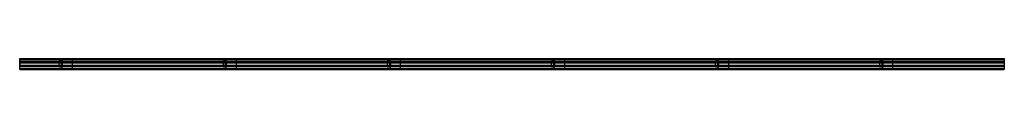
# Model space of a CAD drawing. Header units: millimetres. Extents: x 0 to 3000, y -17 to 16.
import ezdxf

# ---------------------------------------------------------------- set-up
doc = ezdxf.new("R2010")
doc.units = ezdxf.units.MM
doc.header["$LTSCALE"] = 10
doc.linetypes.add('ALLCAD_Strich', pattern=[0.2, 0.15, -0.05])
for name, color, linetype in [('BESCH_KONT_sich_schn_ansi_2d', 40, 'Continuous'), ('BESCH_KONT_sich_schn_grun_2d', 10, 'Continuous'), ('BESCH_KONT_sich_schn_seit_2d', 160, 'Continuous')]:
    doc.layers.add(name, color=color, linetype=linetype)

msp = doc.modelspace()

# ---------------------------------------------------------------- linework, layer by layer
at = {"layer": 'BESCH_KONT_sich_schn_ansi_2d', "linetype": 'ALLCAD_Strich'}
for p, q in [((0, -16.5), (0, -16.5, -33)), ((0, -16.5, -33), (3000, -16.5, -33)), ((0, -16.5), (3000, -16.5)), ((0, -16.5, -2.5), (0, -16.5, -2.5)), ((0, -16.5, -2.5), (0, -16.5, -2.5)), ((0, -16.5, -2.5), (0, -16.5, -2.5)), ((0, -16.5, -2.5), (0, -16.5, -2.5)), ((0, -16.5, -2.5), (0, -16.5, -2.5)), ((0, -16.5, -2.5), (0, -16.5, -2.5)), ((0, -16.5, -2.5), (0, -16.5, -2.5)), ((0, -16.5, -2.5), (0, -16.5, -2.5)), ((0, -16.5, -2.5), (0, -16.5, -2.5)), ((0, -16.5, -2.5), (0, -16.5, -2.5)), ((0, -16.5, -2.5), (0, -16.5, -2.5)), ((0, -16.5, -2.5), (0, -16.5, -2.5)), ((0, -16.5, -2.5), (0, -16.5, -2.5)), ((0, -16.5, -2.5), (0, -16.5, -2.5)), ((0, -16.5, -2.5), (0, -16.5, -2.5)), ((0, -16.5, -2.5), (0, -16.5, -2.5)), ((0, -16.5, -2.5), (0, -16.5, -2.5)), ((0, -16.5, -2.5), (0, -16.5, -2.5)), ((0, -16.5, -2.5), (0, -16.5, -2.5)), ((0, -16.5, -2.5), (0, -16.5, -2.5)), ((0, -16.5, -2.5), (0, -16.5, -2.5)), ((0, -16.5, -2.5), (0, -16.5, -2.5)), ((0, -16.5, -2.5), (0, -16.5, -2.5)), ((0, -16.5, -31), (3000, -16.5, -31)), ((3000, -16.5, -29.5), (0, -16.5, -29.5)), ((0, -16.5, -2.5), (3000, -16.5, -2.5)), ((0, -16.5, -28.5), (3000, -16.5, -28.5)), ((0, -16.5, -4.5), (3000, -16.5, -4.5)), ((0, -16.5, -5), (3000, -16.5, -5)), ((119.5, -16.5, 7), (126.5, -16.5, 7)), ((119.5, -16.5, 10), (119.5, -16.5, 7)), ((129.5, -16.5, 10), (119.5, -16.5, 10)), ((126.5, -16.5, 7), (126.5, -16.5)), ((129.5, -16.5), (129.5, -16.5, 4)), ((159.5, -16.5, 4), (129.5, -16.5, 4)), ((129.5, -16.5, 4), (129.5, -16.5, 10)), ((159.5, -16.5, 4), (159.5, -16.5)), ((619.5, -16.5, 7), (626.5, -16.5, 7)), ((619.5, -16.5, 10), (619.5, -16.5, 7)), ((629.5, -16.5, 10), (619.5, -16.5, 10)), ((626.5, -16.5, 7), (626.5, -16.5)), ((629.5, -16.5), (629.5, -16.5, 4)), ((659.5, -16.5, 4), (629.5, -16.5, 4)), ((629.5, -16.5, 4), (629.5, -16.5, 10)), ((659.5, -16.5, 4), (659.5, -16.5)), ((1119.5, -16.5, 7), (1126.5, -16.5, 7)), ((1119.5, -16.5, 10), (1119.5, -16.5, 7)), ((1129.5, -16.5, 10), (1119.5, -16.5, 10)), ((1126.5, -16.5, 7), (1126.5, -16.5)), ((1129.5, -16.5), (1129.5, -16.5, 4)), ((1159.5, -16.5, 4), (1129.5, -16.5, 4)), ((1129.5, -16.5, 4), (1129.5, -16.5, 10)), ((1159.5, -16.5, 4), (1159.5, -16.5)), ((1619.5, -16.5, 7), (1626.5, -16.5, 7)), ((1619.5, -16.5, 10), (1619.5, -16.5, 7)), ((1629.5, -16.5, 10), (1619.5, -16.5, 10)), ((1626.5, -16.5, 7), (1626.5, -16.5)), ((1629.5, -16.5), (1629.5, -16.5, 4)), ((1659.5, -16.5, 4), (1629.5, -16.5, 4)), ((1629.5, -16.5, 4), (1629.5, -16.5, 10)), ((1659.5, -16.5, 4), (1659.5, -16.5)), ((2119.5, -16.5, 7), (2126.5, -16.5, 7)), ((2119.5, -16.5, 10), (2119.5, -16.5, 7)), ((2129.5, -16.5, 10), (2119.5, -16.5, 10)), ((2126.5, -16.5, 7), (2126.5, -16.5)), ((2129.5, -16.5), (2129.5, -16.5, 4)), ((2159.5, -16.5, 4), (2129.5, -16.5, 4)), ((2129.5, -16.5, 4), (2129.5, -16.5, 10)), ((2159.5, -16.5, 4), (2159.5, -16.5)), ((2619.5, -16.5, 7), (2626.5, -16.5, 7)), ((2619.5, -16.5, 10), (2619.5, -16.5, 7)), ((2629.5, -16.5, 10), (2619.5, -16.5, 10)), ((2626.5, -16.5, 7), (2626.5, -16.5)), ((2629.5, -16.5), (2629.5, -16.5, 4)), ((2659.5, -16.5, 4), (2629.5, -16.5, 4)), ((2629.5, -16.5, 4), (2629.5, -16.5, 10)), ((2659.5, -16.5, 4), (2659.5, -16.5)), ((3000, -16.5), (3000, -16.5, -33))]:
    msp.add_line(p, q, dxfattribs=at)
at = {"layer": 'BESCH_KONT_sich_schn_ansi_2d', "linetype": 'ALLCAD_Strich', "extrusion": (0, -1, 0)}
for radius, start, end in [(0.00217, 90, 180), (0.00217, 180, 270), (0.00271, 360, 90), (0.00271, 180, 270), (0.00271, 270, 0), (0.00271, 360, 90), (0.00271, 90, 180), (0.00271, 180, 270), (0.00271, 270, 0), (0.00271, 90, 180)]:
    msp.add_arc((0, -2.5, 16.5), radius, start, end, dxfattribs=at)
at = {"layer": 'BESCH_KONT_sich_schn_ansi_2d', "linetype": 'ALLCAD_Strich', "extrusion": (0, 1, 0)}
for radius, start, end in [(0.00093, 270, 0), (0.00093, 0, 90), (0.00116, 0, 90), (0.00116, 270, 360), (0.00116, 90, 180), (0.00116, 180, 270), (0.00116, 0, 90), (0.00116, 270, 360), (0.00116, 90, 180), (0.00116, 180, 270)]:
    msp.add_arc((0, -2.5, -16.5), radius, start, end, dxfattribs=at)
at = {"layer": 'BESCH_KONT_sich_schn_grun_2d', "linetype": 'ALLCAD_Strich'}
for p, q in [((0, -16.5, -33), (0, 16.5, -33)), ((0, 16.5, -33), (3000, 16.5, -33)), ((0, 14, -33), (3000, 14, -33)), ((0, 12.4, -33), (3000, 12.4, -33)), ((3000, 7, -33), (0, 7, -33)), ((0, 6, -33), (3000, 6, -33)), ((0, 5.5, -33), (0, 5.5, -33)), ((0, 5.5, -33), (0, 5.5, -33)), ((0, 5.5, -33), (0, 5.5, -33)), ((0, 5.5, -33), (0, 5.5, -33)), ((0, 5.5, -33), (0, 5.5, -33)), ((0, 5.5, -33), (0, 5.5, -33)), ((0, 5.5, -33), (0, 5.5, -33)), ((0, 5.5, -33), (0, 5.5, -33)), ((0, 5.5, -33), (0, 5.5, -33)), ((0, 5.5, -33), (3000, 5.5, -33)), ((0, 5.5, -33), (0, 5.5, -33)), ((0, 5.5, -33), (0, 5.5, -33)), ((0, 5.5, -33), (0, 5.5, -33)), ((0, 5.5, -33), (0, 5.5, -33)), ((0, 5.5, -33), (0, 5.5, -33)), ((0, 5.5, -33), (0, 5.5, -33)), ((0, 5.5, -33), (0, 5.5, -33)), ((0, 5.5, -33), (0, 5.5, -33)), ((0, 5.5, -33), (0, 5.5, -33)), ((0, 5.5, -33), (0, 5.5, -33)), ((0, 5.5, -33), (0, 5.5, -33)), ((0, 5.5, -33), (0, 5.5, -33)), ((0, 5.5, -33), (0, 5.5, -33)), ((0, 5.5, -33), (0, 5.5, -33)), ((0, 5.5, -33), (0, 5.5, -33)), ((0, 5.5, -33), (0, 5.5, -33)), ((0, 5.5, -33), (0, 5.5, -33)), ((0, 5.5, -33), (0, 5.5, -33)), ((0, 5.5, -33), (0, 5.5, -33)), ((0, 5.5, -33), (0, 5.5, -33)), ((0, 5.5, -33), (0, 5.5, -33)), ((0, 5.5, -33), (0, 5.5, -33)), ((0, 5.5, -33), (0, 5.5, -33)), ((0, 5.5, -33), (0, 5.5, -33)), ((0, 5.5, -33), (0, 5.5, -33)), ((0, 5.5, -33), (0, 5.5, -33)), ((0, 5.5, -33), (0, 5.5, -33)), ((0, 5.5, -33), (0, 5.5, -33)), ((0, 5.5, -33), (0, 5.5, -33)), ((0, 4.5, -33), (3000, 4.5, -33)), ((0, 4, -33), (3000, 4, -33)), ((119.5, 9, -33), (119.5, -9, -33)), ((129.5, 9, -33), (119.5, 9, -33)), ((126.5, 9, -33), (126.5, -9, -33)), ((129.5, 9, -33), (129.5, 14.5, -33)), ((159.5, 14.5, -33), (129.5, 14.5, -33)), ((129.5, 9, -33), (129.5, -9, -33)), ((159.5, 14.5, -33), (159.5, -14.5, -33)), ((619.5, 9, -33), (619.5, -9, -33)), ((629.5, 9, -33), (619.5, 9, -33)), ((626.5, 9, -33), (626.5, -9, -33)), ((629.5, 9, -33), (629.5, 14.5, -33)), ((659.5, 14.5, -33), (629.5, 14.5, -33)), ((629.5, 9, -33), (629.5, -9, -33)), ((659.5, 14.5, -33), (659.5, -14.5, -33)), ((1119.5, 9, -33), (1119.5, -9, -33)), ((1129.5, 9, -33), (1119.5, 9, -33)), ((1126.5, 9, -33), (1126.5, -9, -33)), ((1129.5, 9, -33), (1129.5, 14.5, -33)), ((1159.5, 14.5, -33), (1129.5, 14.5, -33)), ((1129.5, 9, -33), (1129.5, -9, -33)), ((1159.5, 14.5, -33), (1159.5, -14.5, -33)), ((1619.5, 9, -33), (1619.5, -9, -33)), ((1629.5, 9, -33), (1619.5, 9, -33)), ((1626.5, 9, -33), (1626.5, -9, -33)), ((1629.5, 9, -33), (1629.5, 14.5, -33)), ((1659.5, 14.5, -33), (1629.5, 14.5, -33)), ((1629.5, 9, -33), (1629.5, -9, -33)), ((1659.5, 14.5, -33), (1659.5, -14.5, -33)), ((2119.5, 9, -33), (2119.5, -9, -33)), ((2129.5, 9, -33), (2119.5, 9, -33)), ((2126.5, 9, -33), (2126.5, -9, -33)), ((2129.5, 9, -33), (2129.5, 14.5, -33)), ((2159.5, 14.5, -33), (2129.5, 14.5, -33)), ((2129.5, 9, -33), (2129.5, -9, -33)), ((2159.5, 14.5, -33), (2159.5, -14.5, -33)), ((2619.5, 9, -33), (2619.5, -9, -33)), ((2629.5, 9, -33), (2619.5, 9, -33)), ((2626.5, 9, -33), (2626.5, -9, -33)), ((2629.5, 9, -33), (2629.5, 14.5, -33)), ((2659.5, 14.5, -33), (2629.5, 14.5, -33)), ((2629.5, 9, -33), (2629.5, -9, -33)), ((2659.5, 14.5, -33), (2659.5, -14.5, -33)), ((3000, 16.5, -33), (3000, -16.5, -33)), ((0, -4, -33), (3000, -4, -33)), ((0, -4.5, -33), (3000, -4.5, -33)), ((0, -5.5, -33), (3000, -5.5, -33)), ((0, -6, -33), (3000, -6, -33)), ((0, -7, -33), (3000, -7, -33)), ((0, -12.4, -33), (3000, -12.4, -33)), ((0, -14, -33), (3000, -14, -33)), ((0, -16.5, -33), (3000, -16.5, -33)), ((129.5, -9, -33), (119.5, -9, -33)), ((129.5, -14.5, -33), (129.5, -9, -33)), ((159.5, -14.5, -33), (129.5, -14.5, -33)), ((629.5, -9, -33), (619.5, -9, -33)), ((629.5, -14.5, -33), (629.5, -9, -33)), ((659.5, -14.5, -33), (629.5, -14.5, -33)), ((1129.5, -9, -33), (1119.5, -9, -33)), ((1129.5, -14.5, -33), (1129.5, -9, -33)), ((1159.5, -14.5, -33), (1129.5, -14.5, -33)), ((1629.5, -9, -33), (1619.5, -9, -33)), ((1629.5, -14.5, -33), (1629.5, -9, -33)), ((1659.5, -14.5, -33), (1629.5, -14.5, -33)), ((2129.5, -9, -33), (2119.5, -9, -33)), ((2129.5, -14.5, -33), (2129.5, -9, -33)), ((2159.5, -14.5, -33), (2129.5, -14.5, -33)), ((2629.5, -9, -33), (2619.5, -9, -33)), ((2629.5, -14.5, -33), (2629.5, -9, -33)), ((2659.5, -14.5, -33), (2629.5, -14.5, -33))]:
    msp.add_line(p, q, dxfattribs=at)
at = {"layer": 'BESCH_KONT_sich_schn_seit_2d', "linetype": 'ALLCAD_Strich'}
for p, q in [((0, -16.5), (0, 16.5)), ((0, 16.5), (0, 16.5, -33)), ((0, 16.5, -33), (0, 7, -33)), ((0, 9, 4), (0, 14.5, 4)), ((0, 14.5, 4), (0, 14.5)), ((0, 5.5, -2.5), (0, 14, -2.5)), ((0, 14, -28.5), (0, 14, -2.5)), ((0, 12.4, -28.5), (0, 14, -28.5)), ((0, 7, -31), (0, 12.4, -29.5)), ((0, 12.4, -29.5), (0, 12.4, -28.5)), ((0, 9, 7), (0, 9)), ((0, 9, 7), (0, -9, 7)), ((0, 9, 10), (0, 9, 7)), ((0, 9, 10), (0, -9, 10)), ((0, -9, 4), (0, 9, 4)), ((0, 7, -33), (0, 7, -31)), ((0, 5.5, -4.5), (0, 6, -4.5)), ((0, 6, -4.5), (0, 6, -5)), ((0, 6, -5), (0, 4, -5)), ((0, 5.5, -2.5), (0, 5.5, -4.5)), ((0, 5.5, -2.5), (0, 5.5, -2.5)), ((0, 5.5, -2.5), (0, 5.5, -2.5)), ((0, 5.5, -2.5), (0, 5.5, -2.5)), ((0, 5.5, -2.5), (0, 5.5, -2.5)), ((0, 5.5, -2.5), (0, 5.5, -2.5)), ((0, 5.5, -2.5), (0, 5.5, -2.5)), ((0, 5.5, -2.5), (0, 5.5, -2.5)), ((0, 5.5, -2.5), (0, 5.5, -2.5)), ((0, 5.5, -2.5), (0, 5.5, -2.5)), ((0, 5.5, -2.5), (0, 5.5, -2.5)), ((0, 5.5, -2.5), (0, 5.5, -2.5)), ((0, 5.5, -2.5), (0, 5.5, -2.5)), ((0, 5.5, -2.5), (0, 5.5, -2.5)), ((0, 5.5, -2.5), (0, 5.5, -2.5)), ((0, 5.5, -2.5), (0, 5.5, -2.5)), ((0, 5.5, -2.5), (0, 5.5, -2.5)), ((0, 5.5, -2.5), (0, 5.5, -2.5)), ((0, 5.5, -2.5), (0, 5.5, -2.5)), ((0, 5.5, -2.5), (0, 5.5, -2.5)), ((0, 4, -4.5), (0, 4.5, -4.5)), ((0, 4.5, -4.5), (0, 4.5, -2.5)), ((0, -4.5, -2.5), (0, 4.5, -2.5)), ((0, 4, -5), (0, 4, -4.5)), ((0, -4.5, -4.5), (0, -4, -4.5)), ((0, -4, -4.5), (0, -4, -5)), ((0, -4, -5), (0, -6, -5)), ((0, -4.5, -2.5), (0, -4.5, -4.5)), ((0, -6, -4.5), (0, -5.5, -4.5)), ((0, -5.5, -4.5), (0, -5.5, -2.5)), ((0, -14, -2.5), (0, -5.5, -2.5)), ((0, -6, -5), (0, -6, -4.5)), ((0, -12.4, -29.5), (0, -7, -31)), ((0, -7, -33), (0, -7, -31)), ((0, -16.5, -33), (0, -7, -33)), ((0, -14.5, 4), (0, -9, 4)), ((0, -9, 7), (0, -9)), ((0, -9, 10), (0, -9, 7)), ((0, -12.4, -28.5), (0, -14, -28.5)), ((0, -12.4, -28.5), (0, -12.4, -29.5)), ((0, -14, -28.5), (0, -14, -2.5)), ((0, -14.5), (0, -14.5, 4)), ((0, -16.5), (0, -16.5, -33))]:
    msp.add_line(p, q, dxfattribs=at)

doc.saveas('drawing.dxf')
